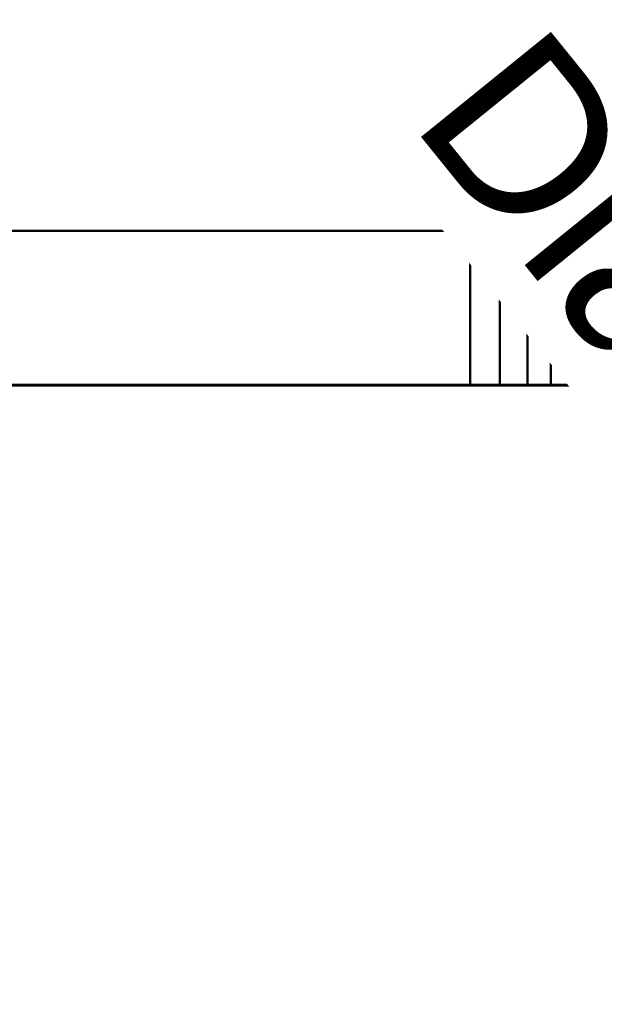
# Model space of a CAD drawing. Header units: millimetres. Extents: x -1875 to 2125, y -75 to 117.
# Tile 11 of 13: x 151 to 202, y 21 to 107. Entities that reach past the tile are written whole.
import ezdxf

# ---------------------------------------------------------------- set-up
doc = ezdxf.new("R2010")
doc.units = ezdxf.units.MM
doc.layers.add('A-WALL', color=113, linetype='Continuous', lineweight=50)
doc.styles.add('Arial', font='arial.ttf', dxfattribs={"height": 14.6304})

msp = doc.modelspace()

# ---------------------------------------------------------------- linework, layer by layer
at = {"color": 1, "lineweight": 30}
for p, q in [((137.192, 75, 735), (198.152, 75, 735)), ((137.192, 75, 714), (198.152, 75, 714)), ((173.024, 75, 747.936), (198.896, 75, 722.064)), ((173.024, 75, 726.936), (198.896, 75, 701.064)), ((185.96, 75, 714), (185.96, 75, 735))]:
    msp.add_line(p, q, dxfattribs=at)

# ---------------------------------------------------------------- meshes
at = {"lineweight": 40}
mesh = msp.add_polyface(dxfattribs=at)
corners = [(59.5, 88.5, 800), (190.5, 88.5, 800), (193.088, 88.5, 799.659), (195.5, 88.5, 798.66), (197.571, 88.5, 797.071), (199.16, 88.5, 795), (200.159, 88.5, 792.588), (200.5, 88.5, 790), (200.5, 88.5, 659), (200.159, 88.5, 656.412), (199.16, 88.5, 654), (197.571, 88.5, 651.929), (195.5, 88.5, 650.34), (193.088, 88.5, 649.341), (190.5, 88.5, 649), (59.5, 88.5, 649), (56.912, 88.5, 649.341), (54.5, 88.5, 650.34), (52.429, 88.5, 651.929), (50.84, 88.5, 654), (49.841, 88.5, 656.412), (49.5, 88.5, 659), (49.5, 88.5, 790), (49.841, 88.5, 792.588), (50.84, 88.5, 795), (52.429, 88.5, 797.071), (54.5, 88.5, 798.66), (56.912, 88.5, 799.659)]
mesh.append_faces([[corners[k] for k in face] for face in [(5, 2, 3, 4), (11, 9, 10)]], dxfattribs={"vtx0": -1})
mesh.append_faces([[corners[k] for k in face] for face in [(8, 21, 22)]], dxfattribs={"vtx0": -1, "vtx2": -1})
mesh.append_faces([[corners[k] for k in face] for face in [(8, 14, 15, 21)]], dxfattribs={"vtx0": -1, "vtx2": -1, "vtx3": -1})
mesh.append_faces([[corners[k] for k in face] for face in [(17, 19, 20, 21)]], dxfattribs={"vtx0": -1, "vtx3": -1})
mesh.append_faces([[corners[k] for k in face] for face in [(25, 26, 24), (18, 19, 17)]], dxfattribs={"vtx1": -1})
mesh.append_faces([[corners[k] for k in face] for face in [(0, 1, 8, 22)]], dxfattribs={"vtx1": -1, "vtx2": -1, "vtx3": -1})
mesh.append_faces([[corners[k] for k in face] for face in [(1, 2, 7, 8), (8, 9, 13, 14)]], dxfattribs={"vtx1": -1, "vtx3": -1})
mesh.append_faces([[corners[k] for k in face] for face in [(5, 6, 7, 2), (26, 27, 0, 24), (22, 23, 24, 0), (11, 12, 13, 9), (15, 16, 17, 21)]], dxfattribs={"vtx2": -1, "vtx3": -1})
mesh = msp.add_polyface(dxfattribs=at)
corners = [(59.5, 75, 649), (59.5, 88.5, 649), (190.5, 88.5, 649), (190.5, 75, 649)]
mesh.append_faces([[corners[k] for k in face] for face in [(0, 1, 2, 3)]])
mesh = msp.add_polyface(dxfattribs=at)
corners = [(190.5, 75, 800), (190.5, 88.5, 800), (59.5, 88.5, 800), (59.5, 75, 800)]
mesh.append_faces([[corners[k] for k in face] for face in [(0, 1, 2, 3)]])
mesh = msp.add_polyface(dxfattribs=at)
corners = [(200.5, 75, 659), (200.159, 75, 656.412), (199.16, 75, 654), (197.571, 75, 651.929), (195.5, 75, 650.34), (193.088, 75, 649.341), (190.5, 75, 649), (190.5, 88.5, 649), (193.088, 88.5, 649.341), (195.5, 88.5, 650.34), (197.571, 88.5, 651.929), (199.16, 88.5, 654), (200.159, 88.5, 656.412), (200.5, 88.5, 659)]
mesh.append_faces([[corners[k] for k in face] for face in [(7, 8, 5, 6), (0, 1, 12, 13)]], dxfattribs={"vtx1": -1})
mesh.append_faces([[corners[k] for k in face] for face in [(8, 9, 4, 5), (3, 4, 9, 10), (10, 11, 2, 3), (11, 12, 1, 2)]], dxfattribs={"vtx1": -1, "vtx3": -1})
mesh = msp.add_polyface(dxfattribs=at)
corners = [(190.5, 75, 800), (193.088, 75, 799.659), (195.5, 75, 798.66), (197.571, 75, 797.071), (199.16, 75, 795), (200.159, 75, 792.588), (200.5, 75, 790), (200.5, 88.5, 790), (200.159, 88.5, 792.588), (199.16, 88.5, 795), (197.571, 88.5, 797.071), (195.5, 88.5, 798.66), (193.088, 88.5, 799.659), (190.5, 88.5, 800)]
mesh.append_faces([[corners[k] for k in face] for face in [(7, 8, 5, 6), (0, 1, 12, 13)]], dxfattribs={"vtx1": -1})
mesh.append_faces([[corners[k] for k in face] for face in [(8, 9, 4, 5), (3, 4, 9, 10), (10, 11, 2, 3), (11, 12, 1, 2)]], dxfattribs={"vtx1": -1, "vtx3": -1})
mesh = msp.add_polyface(dxfattribs=at)
corners = [(200.5, 75, 659), (200.5, 88.5, 659), (200.5, 88.5, 790), (200.5, 75, 790)]
mesh.append_faces([[corners[k] for k in face] for face in [(0, 1, 2, 3)]])
mesh = msp.add_polyface(dxfattribs=at)
corners = [(59.5, 75, 800), (56.912, 75, 799.659), (54.5, 75, 798.66), (52.429, 75, 797.071), (50.84, 75, 795), (49.841, 75, 792.588), (49.5, 75, 790), (49.5, 75, 659), (49.841, 75, 656.412), (50.84, 75, 654), (52.429, 75, 651.929), (54.5, 75, 650.34), (56.912, 75, 649.341), (59.5, 75, 649), (190.5, 75, 649), (193.088, 75, 649.341), (195.5, 75, 650.34), (197.571, 75, 651.929), (199.16, 75, 654), (200.159, 75, 656.412), (200.5, 75, 659), (200.5, 75, 790), (200.159, 75, 792.588), (199.16, 75, 795), (197.571, 75, 797.071), (195.5, 75, 798.66), (193.088, 75, 799.659), (190.5, 75, 800)]
mesh.append_faces([[corners[k] for k in face] for face in [(20, 14, 15, 19), (11, 7, 8), (20, 6, 7), (21, 26, 27, 20)]], dxfattribs={"vtx0": -1, "vtx2": -1})
mesh.append_faces([[corners[k] for k in face] for face in [(20, 27, 0, 6)]], dxfattribs={"vtx0": -1, "vtx2": -1, "vtx3": -1})
mesh.append_faces([[corners[k] for k in face] for face in [(25, 26, 23, 24)]], dxfattribs={"vtx1": -1})
mesh.append_faces([[corners[k] for k in face] for face in [(13, 14, 20, 7)]], dxfattribs={"vtx1": -1, "vtx2": -1, "vtx3": -1})
mesh.append_faces([[corners[k] for k in face] for face in [(17, 18, 19), (9, 10, 11, 8), (0, 1, 2)]], dxfattribs={"vtx2": -1})
mesh.append_faces([[corners[k] for k in face] for face in [(15, 16, 17, 19), (11, 12, 13, 7), (21, 22, 23, 26), (4, 5, 6, 0), (2, 3, 4, 0)]], dxfattribs={"vtx2": -1, "vtx3": -1})
at = {"layer": 'A-WALL', "lineweight": 60}
mesh = msp.add_polyface(dxfattribs=at)
corners = [(-1875, 75, 3000), (2125, 75, 3000), (2125, 75), (-1875, 75)]
mesh.append_faces([[corners[k] for k in face] for face in [(0, 1, 2, 3)]])
mesh = msp.add_polyface(dxfattribs=at)
corners = [(-1875, -75), (-1875, 75), (2125, 75), (2125, -75)]
mesh.append_faces([[corners[k] for k in face] for face in [(0, 1, 2, 3)]])
mesh = msp.add_polyface(dxfattribs=at)
corners = [(2125, -75, 3000), (2125, 75, 3000), (-1875, 75, 3000), (-1875, -75, 3000)]
mesh.append_faces([[corners[k] for k in face] for face in [(0, 1, 2, 3)]])

# ---------------------------------------------------------------- next in the draw order: texts
at = {"color": 5, "lineweight": 30, "insert": (222.573, 75.009, 762.88), "char_height": 14.6304, "width": 99.20583, "attachment_point": 2, "rotation": 308.96407, "line_spacing_factor": 0.941778, "style": 'Arial', "bg_fill": 3, "box_fill_scale": 1.25, "bg_fill_color": 256, "bg_fill_true_color": 13158600, "bg_fill_transparency": 0}
msp.add_mtext('Diameter', dxfattribs=at)

doc.saveas('drawing.dxf')
